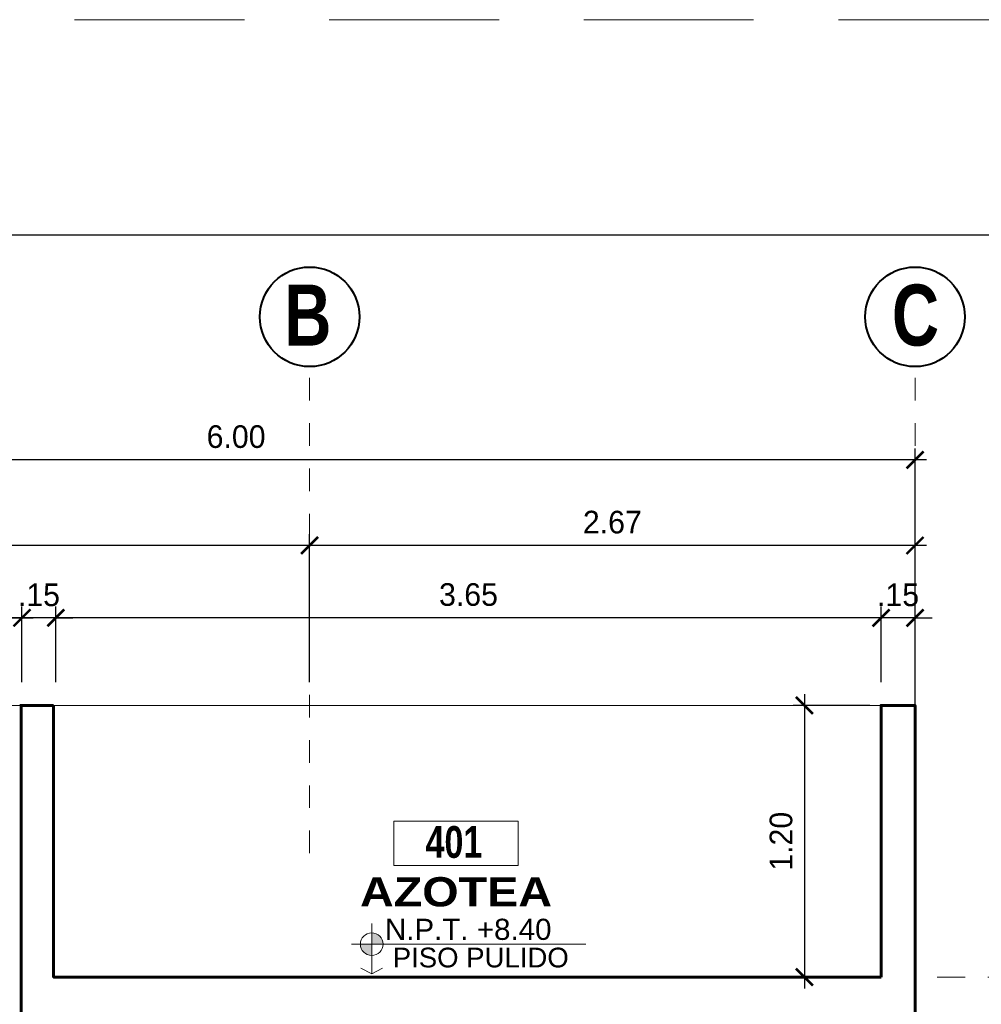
# Model space of a CAD drawing. Header units: metres. Extents: x -13 to 533, y -25 to 219.
# Tile 77 of 99: x 94.22 to 98.47, y 19.51 to 23.86. Entities that reach past the tile are written whole.
import ezdxf
from ezdxf.enums import TextEntityAlignment as Align

# ---------------------------------------------------------------- set-up
doc = ezdxf.new("R2010")
doc.units = ezdxf.units.M
doc.linetypes.add('DASHDOT', pattern=[1, 0.5, -0.25, 0, -0.25])
doc.linetypes.add('HIDDEN', pattern=[0.375, 0.25, -0.125])
for name, color, linetype, lineweight in [('COTAS', 4, 'Continuous', 13), ('EJES', 251, 'Continuous', 20), ('NPT', 255, 'Continuous', 13), ('Pluma 0.2', 252, 'Continuous', 20), ('PLUMA 0.3', 251, 'Continuous', 30), ('PLUMA 0.8', 1, 'Continuous', 60), ('TEXTO', 14, 'Continuous', 40), ('Textos', 7, 'Continuous', 0)]:
    doc.layers.add(name, color=color, linetype=linetype, lineweight=lineweight)
doc.styles.add('ARIAL BLACK', font='txt', dxfattribs={"height": 0.1})
doc.styles.add('joe1', font='impact.ttf')
doc.styles.add('STYLE1', font='arial.ttf', dxfattribs={"height": 0.3})
doc.styles.add('TEXTOCENT', font='GOTHIC.TTF')
doc.dimstyles.new('PLANTA50', dxfattribs={"dimscale": 0.5, "dimtxt": 0.2, "dimasz": 0.15, "dimexe": 0.1, "dimexo": 0.1, "dimgap": 0.1, "dimtad": 2, "dimzin": 7, "dimdsep": 46, "dimtxsty": 'TEXTOCENT', "dimblk": 'ARCHTICK', "dimcen": 0.2, "dimdle": 0.1, "dimclrd": 8, "dimclre": 8, "dimclrt": 256, "dimaunit": 1, "dimadec": 0, "dimazin": 0, "dimtfac": 1, "dimtix": 1, "dimtmove": 2, "dimatfit": 3, "dimldrblk": 'ARCHTICK', "dimfxl": 1, "dimtolj": 1, "dimtzin": 0, "dimarcsym": 0})

# ---------------------------------------------------------------- blocks, each defined once
blk = doc.blocks.new('A$C7ABB6997')
at = {"layer": 'EJES', "color": 250, "linetype": 'DASHDOT', "ltscale": 0.01}
blk.add_line((0.2199997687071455, 0.5999999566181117), (0.2199997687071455, 2.749999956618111), dxfattribs=at)
at = {"layer": 'EJES', "color": 250, "lineweight": 40}
blk.add_circle((0.2199997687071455, 2.969999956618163), 0.22, dxfattribs=at)
blk = doc.blocks.new('_ARCHTICK')
at = {"color": 0, "linetype": 'ByBlock', "const_width": 0.15}
blk.add_lwpolyline([(-0.5, -0.5), (0.5, 0.5)], dxfattribs=at)
blk = doc.blocks.new('*D596')
at = {"layer": 'COTAS', "color": 8, "lineweight": -2, "transparency": 16777216}
for p, q in [((95.50307720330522, 20.93681107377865), (95.50307720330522, 21.59007248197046)), ((98.1780770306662, 20.9368110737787), (98.1780770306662, 21.59007248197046)), ((98.2280770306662, 21.54007248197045), (95.45307720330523, 21.54007248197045))]:
    blk.add_line(p, q, dxfattribs=at)
at = {"layer": 'Defpoints', "color": 0, "lineweight": 5, "transparency": 16777216}
for p in [(95.50307720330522, 21.54007248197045), (95.50307720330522, 20.88681107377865), (98.1780770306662, 20.8868110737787)]:
    blk.add_point(p, dxfattribs=at)
at = {"layer": 'COTAS', "color": 8, "lineweight": -2, "transparency": 16777216, "xscale": 0.075, "yscale": 0.075, "zscale": 0.075, "rotation": 180}
blk.add_blockref('_ARCHTICK', (95.50307720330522, 21.54007248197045), dxfattribs=at)
at = {"layer": 'COTAS', "color": 8, "lineweight": -2, "transparency": 16777216, "xscale": 0.075, "yscale": 0.075, "zscale": 0.075}
blk.add_blockref('_ARCHTICK', (98.1780770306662, 21.54007248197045), dxfattribs=at)
at = {"layer": 'COTAS', "transparency": 16777216, "insert": (96.84057711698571, 21.64258777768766), "char_height": 0.1, "attachment_point": 5, "style": 'TEXTOCENT'}
blk.add_mtext('\\A1;2.67', dxfattribs=at)
blk = doc.blocks.new('*D597')
at = {"layer": 'COTAS', "color": 8, "lineweight": -2, "transparency": 16777216}
for p, q in [((92.1780770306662, 20.62437359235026), (92.1780770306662, 21.9677623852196)), ((98.1780770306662, 20.62437360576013), (98.1780770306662, 21.9677623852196)), ((98.2280770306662, 21.9177623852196), (92.1280770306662, 21.9177623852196))]:
    blk.add_line(p, q, dxfattribs=at)
at = {"layer": 'Defpoints', "color": 0, "lineweight": 5, "transparency": 16777216}
for p in [(92.1780770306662, 21.9177623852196), (92.1780770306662, 20.57437359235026), (98.1780770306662, 20.57437360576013)]:
    blk.add_point(p, dxfattribs=at)
at = {"layer": 'COTAS', "color": 8, "lineweight": -2, "transparency": 16777216, "xscale": 0.075, "yscale": 0.075, "zscale": 0.075, "rotation": 180}
blk.add_blockref('_ARCHTICK', (92.1780770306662, 21.9177623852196), dxfattribs=at)
at = {"layer": 'COTAS', "color": 8, "lineweight": -2, "transparency": 16777216, "xscale": 0.075, "yscale": 0.075, "zscale": 0.075}
blk.add_blockref('_ARCHTICK', (98.1780770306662, 21.9177623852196), dxfattribs=at)
at = {"layer": 'COTAS', "transparency": 16777216, "insert": (95.1780770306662, 22.0202776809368), "char_height": 0.1, "attachment_point": 5, "style": 'TEXTOCENT'}
blk.add_mtext('\\A1;6.00', dxfattribs=at)
blk = doc.blocks.new('*D598')
at = {"layer": 'COTAS', "color": 8, "lineweight": -2, "transparency": 16777216}
for p, q in [((92.1780770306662, 20.93681107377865), (92.1780770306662, 21.59007248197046)), ((95.50307720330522, 20.93681107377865), (95.50307720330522, 21.59007248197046)), ((95.55307720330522, 21.54007248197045), (92.1280770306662, 21.54007248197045))]:
    blk.add_line(p, q, dxfattribs=at)
at = {"layer": 'Defpoints', "color": 0, "lineweight": 5, "transparency": 16777216}
for p in [(92.1780770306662, 21.54007248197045), (92.1780770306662, 20.88681107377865), (95.50307720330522, 20.88681107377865)]:
    blk.add_point(p, dxfattribs=at)
at = {"layer": 'COTAS', "color": 8, "lineweight": -2, "transparency": 16777216, "xscale": 0.075, "yscale": 0.075, "zscale": 0.075, "rotation": 180}
blk.add_blockref('_ARCHTICK', (92.1780770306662, 21.54007248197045), dxfattribs=at)
at = {"layer": 'COTAS', "color": 8, "lineweight": -2, "transparency": 16777216, "xscale": 0.075, "yscale": 0.075, "zscale": 0.075}
blk.add_blockref('_ARCHTICK', (95.50307720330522, 21.54007248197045), dxfattribs=at)
at = {"layer": 'COTAS', "transparency": 16777216, "insert": (93.84057711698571, 21.64258777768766), "char_height": 0.1, "attachment_point": 5, "style": 'TEXTOCENT'}
blk.add_mtext('\\A1;3.33', dxfattribs=at)
blk = doc.blocks.new('*D602')
at = {"layer": 'COTAS', "color": 8, "lineweight": -2, "transparency": 16777216}
for p, q in [((98.02807702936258, 20.93681107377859), (98.02807702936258, 21.27011275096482)), ((98.1780772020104, 20.6243735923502), (98.1780772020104, 21.27011275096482)), ((98.02807702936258, 21.22011275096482), (97.95307702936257, 21.22011275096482)), ((98.1780772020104, 21.22011275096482), (98.02807702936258, 21.22011275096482)), ((98.1780772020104, 21.22011275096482), (98.2530772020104, 21.22011275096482))]:
    blk.add_line(p, q, dxfattribs=at)
at = {"layer": 'Defpoints', "color": 0, "lineweight": 5, "transparency": 16777216}
for p in [(98.02807702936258, 21.22011275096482), (98.02807702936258, 20.88681107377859), (98.1780772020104, 20.5743735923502)]:
    blk.add_point(p, dxfattribs=at)
at = {"layer": 'COTAS', "color": 8, "lineweight": -2, "transparency": 16777216, "xscale": 0.075, "yscale": 0.075, "zscale": 0.075}
blk.add_blockref('_ARCHTICK', (98.02807702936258, 21.22011275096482), dxfattribs=at)
at = {"layer": 'COTAS', "color": 8, "lineweight": -2, "transparency": 16777216, "xscale": 0.075, "yscale": 0.075, "zscale": 0.075, "rotation": 180}
blk.add_blockref('_ARCHTICK', (98.1780772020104, 21.22011275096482), dxfattribs=at)
at = {"layer": 'COTAS', "transparency": 16777216, "insert": (98.10307711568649, 21.32137039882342), "char_height": 0.1, "attachment_point": 5, "style": 'TEXTOCENT'}
blk.add_mtext('\\A1;.15', dxfattribs=at)
blk = doc.blocks.new('*D603')
at = {"layer": 'COTAS', "color": 8, "lineweight": -2, "transparency": 16777216}
for p, q in [((94.23185105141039, 20.93681107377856), (94.23185105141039, 21.27011275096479)), ((94.38185105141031, 20.93681107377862), (94.38185105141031, 21.27011275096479)), ((94.23185105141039, 21.22011275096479), (94.15685105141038, 21.22011275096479)), ((94.38185105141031, 21.22011275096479), (94.23185105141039, 21.22011275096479)), ((94.38185105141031, 21.22011275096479), (94.45685105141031, 21.22011275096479))]:
    blk.add_line(p, q, dxfattribs=at)
at = {"layer": 'Defpoints', "color": 0, "lineweight": 5, "transparency": 16777216}
for p in [(94.23185105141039, 21.22011275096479), (94.23185105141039, 20.88681107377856), (94.38185105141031, 20.88681107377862)]:
    blk.add_point(p, dxfattribs=at)
at = {"layer": 'COTAS', "color": 8, "lineweight": -2, "transparency": 16777216, "xscale": 0.075, "yscale": 0.075, "zscale": 0.075}
blk.add_blockref('_ARCHTICK', (94.23185105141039, 21.22011275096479), dxfattribs=at)
at = {"layer": 'COTAS', "color": 8, "lineweight": -2, "transparency": 16777216, "xscale": 0.075, "yscale": 0.075, "zscale": 0.075, "rotation": 180}
blk.add_blockref('_ARCHTICK', (94.38185105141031, 21.22011275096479), dxfattribs=at)
at = {"layer": 'COTAS', "transparency": 16777216, "insert": (94.30685105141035, 21.32137039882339), "char_height": 0.1, "attachment_point": 5, "style": 'TEXTOCENT'}
blk.add_mtext('\\A1;.15', dxfattribs=at)
blk = doc.blocks.new('*D604')
at = {"layer": 'COTAS', "color": 8, "lineweight": -2, "transparency": 16777216}
for p, q in [((92.32807685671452, 20.93681107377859), (92.32807685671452, 21.27011275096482)), ((94.23185105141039, 20.93681107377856), (94.23185105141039, 21.27011275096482)), ((92.27807685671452, 21.22011275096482), (94.28185105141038, 21.22011275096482))]:
    blk.add_line(p, q, dxfattribs=at)
at = {"layer": 'Defpoints', "color": 0, "lineweight": 5, "transparency": 16777216}
for p in [(94.23185105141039, 21.22011275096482), (92.32807685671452, 20.88681107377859), (94.23185105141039, 20.88681107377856)]:
    blk.add_point(p, dxfattribs=at)
at = {"layer": 'COTAS', "color": 8, "lineweight": -2, "transparency": 16777216, "xscale": 0.075, "yscale": 0.075, "zscale": 0.075, "rotation": 180}
blk.add_blockref('_ARCHTICK', (92.32807685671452, 21.22011275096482), dxfattribs=at)
at = {"layer": 'COTAS', "color": 8, "lineweight": -2, "transparency": 16777216, "xscale": 0.075, "yscale": 0.075, "zscale": 0.075}
blk.add_blockref('_ARCHTICK', (94.23185105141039, 21.22011275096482), dxfattribs=at)
at = {"layer": 'COTAS', "transparency": 16777216, "insert": (93.27996395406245, 21.32262804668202), "char_height": 0.1, "attachment_point": 5, "style": 'TEXTOCENT'}
blk.add_mtext('\\A1;1.90', dxfattribs=at)
blk = doc.blocks.new('*D605')
at = {"layer": 'COTAS', "color": 8, "lineweight": -2, "transparency": 16777216}
for p, q in [((94.38185105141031, 20.93681107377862), (94.38185105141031, 21.27011275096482)), ((98.02807702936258, 20.93681107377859), (98.02807702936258, 21.27011275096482)), ((98.07807702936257, 21.22011275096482), (94.33185105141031, 21.22011275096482))]:
    blk.add_line(p, q, dxfattribs=at)
at = {"layer": 'Defpoints', "color": 0, "lineweight": 5, "transparency": 16777216}
for p in [(94.38185105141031, 21.22011275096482), (94.38185105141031, 20.88681107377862), (98.02807702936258, 20.88681107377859)]:
    blk.add_point(p, dxfattribs=at)
at = {"layer": 'COTAS', "color": 8, "lineweight": -2, "transparency": 16777216, "xscale": 0.075, "yscale": 0.075, "zscale": 0.075, "rotation": 180}
blk.add_blockref('_ARCHTICK', (94.38185105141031, 21.22011275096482), dxfattribs=at)
at = {"layer": 'COTAS', "color": 8, "lineweight": -2, "transparency": 16777216, "xscale": 0.075, "yscale": 0.075, "zscale": 0.075}
blk.add_blockref('_ARCHTICK', (98.02807702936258, 21.22011275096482), dxfattribs=at)
at = {"layer": 'COTAS', "transparency": 16777216, "insert": (96.20496404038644, 21.32262804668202), "char_height": 0.1, "attachment_point": 5, "style": 'TEXTOCENT'}
blk.add_mtext('\\A1;3.65', dxfattribs=at)
blk = doc.blocks.new('*D612')
at = {"layer": 'COTAS', "color": 8, "lineweight": -2, "transparency": 16777216}
for p, q in [((97.68892842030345, 20.88315440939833), (97.68892842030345, 19.58315440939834)), ((97.97807702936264, 20.83315440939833), (97.63892842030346, 20.83315440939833)), ((97.9780770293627, 19.63315440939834), (97.63892842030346, 19.63315440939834))]:
    blk.add_line(p, q, dxfattribs=at)
at = {"layer": 'Defpoints', "color": 0, "lineweight": 5, "transparency": 16777216}
for p in [(98.02807702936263, 20.83315440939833), (97.68892842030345, 19.63315440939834), (98.02807702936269, 19.63315440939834)]:
    blk.add_point(p, dxfattribs=at)
at = {"layer": 'COTAS', "color": 8, "lineweight": -2, "transparency": 16777216, "xscale": 0.075, "yscale": 0.075, "zscale": 0.075}
for p, rotation in [((97.68892842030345, 20.83315440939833), 90), ((97.68892842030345, 19.63315440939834), 270)]:
    blk.add_blockref('_ARCHTICK', p, dxfattribs=dict(at, rotation=rotation))
at = {"layer": 'COTAS', "transparency": 16777216, "insert": (97.58641312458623, 20.2331544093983), "char_height": 0.1, "attachment_point": 5, "rotation": 90, "style": 'TEXTOCENT'}
blk.add_mtext('\\A1;1.20', dxfattribs=at)
blk = doc.blocks.new('rtyjety')
at = {"layer": 'NPT', "lineweight": 20, "extrusion": (-1.47885e-11, -2.653032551e-07, 0.9999999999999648)}
h = blk.add_hatch(color=256, dxfattribs=at)
h.paths.add_polyline_path([(-24.42016436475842, -23.53119375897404), (-24.42016436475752, -23.62494375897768), (-24.32641436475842, -23.62494375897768, 0.4142135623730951)])
h.paths.add_polyline_path([(-24.42016436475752, -23.62494375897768), (-24.51391436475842, -23.62494375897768, 0.4142135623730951), (-24.42016436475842, -23.7186937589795)])
at = {"layer": 'NPT', "lineweight": 20, "extrusion": (-1.2658e-11, -2.653035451e-07, 0.9999999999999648)}
for p, q in [((-24.42016436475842, -23.45372328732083, -6.1564754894e-06), (-24.42016436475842, -23.87122046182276, -6.2672388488e-06)), ((-24.58816024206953, -23.62494375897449, -6.2019033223e-06), (-22.64535801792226, -23.62494375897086, -6.2018787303e-06)), ((-24.42016436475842, -23.87122046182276, -6.2672388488e-06), (-24.51059533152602, -23.82309790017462, -6.2544729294e-06)), ((-24.42016436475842, -23.87122046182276, -6.2672388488e-06), (-24.32973339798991, -23.82309790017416, -6.254470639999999e-06))]:
    blk.add_line(p, q, dxfattribs=at)
blk.add_circle((-24.42016436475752, -23.62494375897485, 6.61896043e-08), 0.09375, dxfattribs=at)
blk = doc.blocks.new('NOMBRES AMBIENTES DIFER 1')
at = {"layer": 'Textos', "color": 8}
blk.add_lwpolyline([(0.2430669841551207, 1.342145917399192), (1.600221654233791, 1.342145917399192), (1.600221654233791, 0.8576836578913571), (0.2430669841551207, 0.8576836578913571)], close=True, dxfattribs=at)
at = {"layer": 'NPT', "extrusion": (1.2658e-11, 2.653035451e-07, 0.9999999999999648), "xscale": 1.318472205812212, "yscale": 1.318472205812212, "zscale": 1.318472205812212, "rotation": 359.9999999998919}
blk.add_blockref('rtyjety', (32.19730797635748, 31.14803593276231, 8.1768227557e-06), dxfattribs=at)
at = {"layer": 'Textos', "color": 30, "style": 'STYLE1'}
blk.add_text('N.P.T.', height=0.2307326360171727, rotation=359.9999999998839, dxfattribs=at).set_placement((0.1446038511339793, 0.04622916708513))
at = {"layer": 'Textos', "color": 8, "style": 'ARIAL BLACK'}
blk.add_attdef('B-300', text='', height=0.2873321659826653, rotation=359.9999999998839, dxfattribs=at).set_placement((0.9541697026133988, 0.9513113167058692), align=Align.CENTER)
at = {"layer": 'Textos', "style": 'ARIAL BLACK'}
blk.add_attdef('NOMBRE', text='', height=0.3192579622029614, rotation=359.9999999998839, dxfattribs=at).set_placement((1.01240791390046, 0.4132724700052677), align=Align.CENTER)
at = {"layer": 'Textos', "color": 30, "style": 'STYLE1'}
blk.add_attdef('0.00', (1.1488162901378, 0.0464138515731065), '', height=0.2307326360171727, rotation=359.9999999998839, dxfattribs=at)
at = {"layer": 'Textos', "color": 35, "style": 'STYLE1'}
for tag, p in [('PISO:', (0.1859508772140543, -0.46787905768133)), ('SERIE', (0.1606825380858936, -0.7629534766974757)), ('COLOR', (0.1189739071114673, -1.093213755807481))]:
    blk.add_attdef(tag, p, '', height=0.2154366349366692, rotation=359.9999999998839, dxfattribs=at)

msp = doc.modelspace()

# ---------------------------------------------------------------- linework, layer by layer
at = {"layer": 'Pluma 0.2', "color": 0, "linetype": 'HIDDEN', "lineweight": 5, "ltscale": 3}
msp.add_lwpolyline([(87.71474322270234, -6.637058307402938), (87.71474322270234, 23.86294208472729), (130.7147432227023, 23.86294208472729), (130.7147432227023, -6.637058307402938)], close=True, dxfattribs=at)
at = {"layer": 'Pluma 0.2', "color": 0, "lineweight": 30, "ltscale": 0.5}
msp.add_lwpolyline([(88.6647432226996, 22.91294208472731), (129.6647432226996, 22.91294208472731), (129.6647432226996, -5.587058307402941), (88.6647432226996, -5.587058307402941)], close=True, dxfattribs=at)
at = {"layer": 'Pluma 0.2', "color": 0, "linetype": 'HIDDEN', "lineweight": 5, "ltscale": 0.5}
msp.add_lwpolyline([(100.2002229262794, 19.63315440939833), (98.17807702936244, 19.63315440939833)], dxfattribs=at)
at = {"layer": 'PLUMA 0.3', "lineweight": 13}
msp.add_line((92.32807703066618, 20.83315440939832), (98.02807702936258, 20.83315440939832), dxfattribs=at)
at = {"layer": 'PLUMA 0.8'}
for p, q in [((94.37185105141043, 20.83315440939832), (94.22185105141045, 20.83315440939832)), ((94.22807611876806, 19.63315440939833), (94.22807611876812, 20.83315440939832)), ((94.37185105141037, 19.63315440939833), (94.37185105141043, 20.83315440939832))]:
    msp.add_line(p, q, dxfattribs=at)
for points in [[(100.6581211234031, 11.23315440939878), (98.17807702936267, 11.23315440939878), (98.17807702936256, 20.83315440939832), (98.02807702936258, 20.83315440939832), (98.02807702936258, 19.63315440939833)], [(94.22807611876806, 19.6331544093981), (94.22807611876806, 19.43315440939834), (98.02807702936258, 19.43315440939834)], [(98.02807702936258, 19.63315440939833), (94.37185105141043, 19.6331544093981), (94.37185105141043, 19.6331544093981)]]:
    msp.add_lwpolyline(points, dxfattribs=at)

# ---------------------------------------------------------------- block references
at = {"layer": 'EJES', "ltscale": 0.5}
for p in [(95.28307743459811, 19.58018289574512), (97.95807726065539, 19.58018289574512)]:
    msp.add_blockref('A$C7ABB6997', p, dxfattribs=at)
at = {"layer": 'TEXTO'}
ref = msp.add_blockref('NOMBRES AMBIENTES DIFER 1', (95.77725577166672, 19.77870499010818), dxfattribs=dict(at, xscale=0.4044226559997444, yscale=0.4044226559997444, zscale=0.4044226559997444))
ref.add_attrib('NOMBRE', 'AZOTEA', dxfattribs={"layer": 'Textos', "height": 0.129115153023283, "rotation": 359.9999999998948, "style": 'ARIAL BLACK'}).set_placement((96.1497631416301, 19.94540161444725, -5.866899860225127e-09), align=Align.CENTER)
ref.add_attrib('0.00', '+8.40', (96.24186310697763, 19.79747580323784, -5.866899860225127e-09), dxfattribs={"layer": 'Textos', "color": 30, "height": 0.0933135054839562, "rotation": 359.9999999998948, "style": 'STYLE1'})
ref.add_attrib('PISO:', 'PISO PULIDO', (95.8701826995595, 19.67591792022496, -5.866846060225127e-09), dxfattribs={"layer": 'Textos', "color": 35, "height": 0.0871274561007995, "rotation": 359.9999999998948, "style": 'STYLE1'})

# ---------------------------------------------------------------- texts
at = {"layer": 'EJES', "style": 'joe1'}
for s, height, p in [('B', 0.2694621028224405, (95.39072447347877, 22.42314891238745)), ('C', 0.2694621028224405, (98.0757808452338, 22.4231494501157)), ('401', 0.14, (96.01530607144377, 20.16010019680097))]:
    msp.add_text(s, height=height, rotation=359.9992852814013, dxfattribs=at).set_placement(p)

# ---------------------------------------------------------------- dimensions: what is measured, and where the dimension line sits
at = {"layer": 'COTAS'}
for base, p1, p2, angle, picture, middle in [((92.1780770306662, 21.9177623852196), (98.1780770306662, 20.57437360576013), (92.1780770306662, 20.57437359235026), 180, '*D597', (95.1780770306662, 22.0202776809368)), ((92.1780770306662, 21.54007248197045), (95.50307720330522, 20.88681107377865), (92.1780770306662, 20.88681107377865), 180, '*D598', (93.84057711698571, 21.64258777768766)), ((95.50307720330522, 21.54007248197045), (98.1780770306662, 20.8868110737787), (95.50307720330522, 20.88681107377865), 180, '*D596', (96.84057711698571, 21.64258777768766)), ((94.23185105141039, 21.22011275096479), (94.38185105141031, 20.88681107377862), (94.23185105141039, 20.88681107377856), 180, '*D603', (94.30685105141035, 21.32137039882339)), ((94.38185105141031, 21.22011275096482), (98.02807702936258, 20.88681107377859), (94.38185105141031, 20.88681107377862), 180, '*D605', (96.20496404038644, 21.32262804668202)), ((98.02807702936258, 21.22011275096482), (98.1780772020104, 20.5743735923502), (98.02807702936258, 20.88681107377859), 180, '*D602', (98.10307711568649, 21.32137039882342)), ((97.68892842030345, 19.63315440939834), (98.02807702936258, 20.83315440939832), (98.02807702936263, 19.63315440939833), 90, '*D612', (97.58641312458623, 20.2331544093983))]:
    dim = msp.add_linear_dim(base=base, p1=p1, p2=p2, angle=angle, dimstyle='PLANTA50', dxfattribs=at)
    dim.commit()
    dim.dimension.update_dxf_attribs({"geometry": picture, "text_midpoint": middle})
dim = msp.add_linear_dim(base=(94.23185105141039, 21.22011275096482), p1=(92.32807685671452, 20.88681107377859), p2=(94.23185105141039, 20.88681107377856), dimstyle='PLANTA50', dxfattribs=at)
dim.commit()
dim.dimension.update_dxf_attribs({"geometry": '*D604', "text_midpoint": (93.27996395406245, 21.32262804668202)})

doc.saveas('drawing.dxf')
